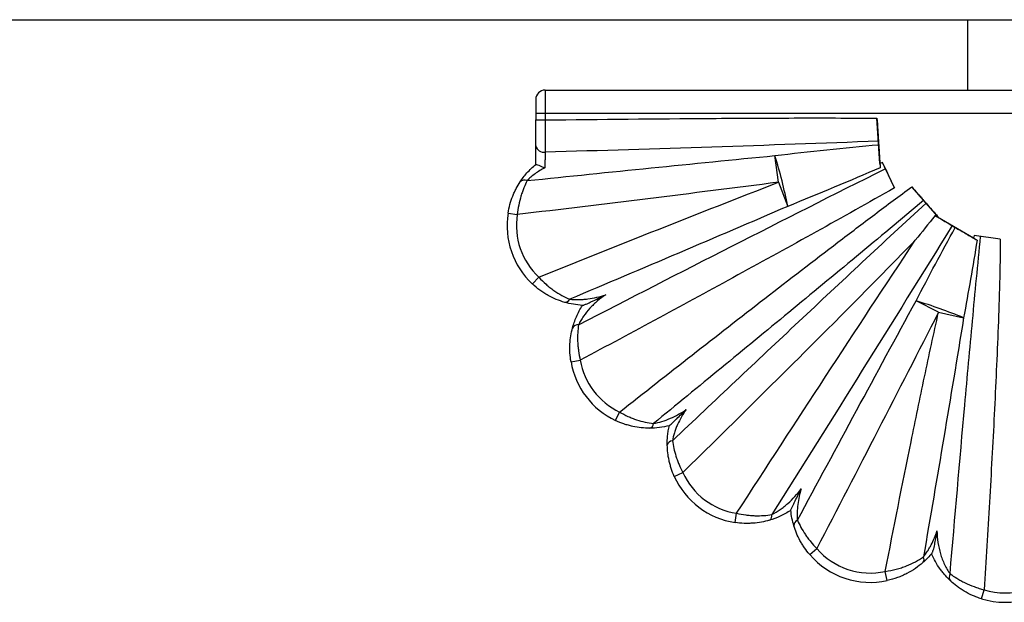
# Paper-space layout '_Derecha' of a CAD drawing. Header units: millimetres. Extents: x -1680 to -580, y -627 to 712.
# Tile 8 of 11: x -1130 to -920, y 453 to 578. Entities that reach past the tile are written whole.
import ezdxf

# ---------------------------------------------------------------- set-up
doc = ezdxf.new("R2010")
doc.units = ezdxf.units.MM

psp = doc.layouts.new('_Derecha')

# ---------------------------------------------------------------- linework, layer by layer
at = {"color": 7, "linetype": 'Continuous', "lineweight": 25}
for p, q in [((-1680, 577.54), (-580, 577.54)), ((-928, 577.54), (-928, 562.54)), ((-1018, 562.54), (-1018, 556.17)), ((-1018, 562.54), (-825, 562.54)), ((-1020, 560.54), (-1020, 556.17)), ((-820, 557.54), (-1020, 557.54)), ((-1020, 556.17), (-1018, 556.17)), ((-946.63, 546.86), (-947.27, 556.55)), ((-1020, 546.7), (-1020, 550.67)), ((-968.28, 542.89), (-969.02, 548.58)), ((-943.57, 541.69), (-946.1, 547.08)), ((-968.28, 542.89), (-966.29, 537.75)), ((-934.27, 535.56), (-939.87, 541.92)), ((-1025.91, 536.32), (-1023.93, 536)), ((-934.27, 535.56), (-934.35, 535.48)), ((-926.68, 531.01), (-934.35, 535.48)), ((-926.59, 531.52), (-926.68, 531.01)), ((-920.98, 530.8), (-926.59, 531.52)), ((-1020.72, 521.21), (-1019.35, 522.67)), ((-934.16, 515.18), (-938.95, 517.61)), ((-934.16, 515.18), (-928.81, 513.98)), ((-1012.49, 504.62), (-1010.52, 504.96)), ((-1003, 492.11), (-1002.15, 493.92)), ((-990.48, 480.21), (-988.65, 481.03)), ((-977.5, 470.37), (-977.2, 472.35)), ((-961.61, 463.53), (-960.09, 464.83)), ((-945.08, 458), (-945.51, 459.95)), ((-925.01, 454.13), (-924.42, 456.04))]:
    psp.add_line(p, q, dxfattribs=at)
at = {"color": 7, "linetype": 'Continuous', "lineweight": 25, "flags": 128}
for points in [[(-946.1, 547.08), (-946.21, 547.03), (-946.63, 546.86)], [(-946.63, 546.86), (-946.63, 546.87), (-946.63, 546.85), (-946.63, 546.78), (-946.63, 546.68), (-946.62, 546.55), (-946.61, 546.39), (-946.6, 546.2), (-946.58, 546)]]:
    psp.add_lwpolyline(points, dxfattribs=at)
at = {"color": 7, "linetype": 'Continuous', "lineweight": 25}
for centre, radius, start, end in [((-1018, 560.54), 2, 90, 180), ((-1018.26, 551.06), 1.78, 192.6057, 278.8972), ((-1074.84, 516.15), 110.68, 11.251, 17.0375), ((-1022.39, 542.05), 1.31, 64.8256, 136.2753), ((-1009.12, 533.64), 17, 170.9325, 226.995), ((-1009.12, 533.64), 15, 170.9325, 226.995), ((-918.56, 543.51), 14.91, 237.0145, 240.3728), ((-1013.78, 518.41), 1.1, 267.2369, 336.1019), ((-971.65, 410.24), 112.25, 67.5637, 73.0629), ((-1011.04, 511.27), 1.26, 82.8234, 153.7032), ((-995.73, 507.48), 17, 189.6658, 244.6855), ((-995.73, 507.48), 15, 189.6658, 244.6855), ((-996.03, 491.54), 1.12, 287.0102, 356.3128), ((-990.76, 486.56), 1.25, 94.9285, 166.3573), ((-974.97, 487.18), 15, 204.2092, 261.4565), ((-974.97, 487.18), 17, 204.2092, 261.4565), ((-970.8, 471.85), 1.15, 301.826, 11.7618), ((-963.78, 469.73), 1.21, 111.1965, 182.0097), ((-948.71, 474.61), 15, 220.6606, 282.3524), ((-948.71, 474.61), 17, 220.6606, 282.3524), ((-938.35, 462.55), 1.11, 320.4738, 27.1613), ((-930.51, 458.78), 1.37, 149.8567, 219.7151), ((-920, 470.37), 15, 252.8519, 287.1596), ((-920, 470.37), 17, 252.8519, 287.1596)]:
    psp.add_arc(centre, radius, start, end, dxfattribs=at)
for points, knots in [([(-1020, 550.67), (-1020, 551.04), (-1020, 551.45), (-1020, 552.29), (-1020, 552.74), (-1020, 553.69), (-1020, 554.66), (-1020, 555.66), (-1020, 556.17)], [0, 0, 0, 0, 0.25, 0.25, 0.5, 0.5, 0.75, 1, 1, 1, 1]), ([(-1018, 556.17), (-1006.21, 556.31), (-994.42, 556.43), (-976.74, 556.55), (-970.85, 556.58), (-959.06, 556.6), (-953.17, 556.59), (-947.27, 556.55)], [0, 0, 0, 0, 0.5, 0.5, 0.75, 0.75, 1, 1, 1, 1]), ([(-1018, 556.17), (-1018, 555.53), (-1018, 554.28), (-1017.99, 553.07), (-1017.99, 551.89), (-1017.99, 551.33), (-1017.99, 550.53), (-1017.99, 550.27), (-1017.98, 549.77), (-1017.98, 549.53), (-1017.98, 549.3)], [0, 0, 0, 0, 0.25, 0.5, 0.5, 0.75, 0.75, 0.875, 0.875, 1, 1, 1, 1]), ([(-947.27, 556.55), (-947.21, 555.69), (-947.16, 554.86), (-947.08, 553.62), (-947.06, 553.22), (-947.01, 552.42), (-946.98, 552.04), (-946.96, 551.66)], [0, 0, 0, 0, 0.5, 0.5, 0.75, 0.75, 1, 1, 1, 1]), ([(-946.96, 551.66), (-958.79, 551.19), (-970.63, 550.78), (-994.3, 550), (-1006.14, 549.64), (-1017.98, 549.3)], [0, 0, 0, 0, 0.5, 0.5, 1, 1, 1, 1]), ([(-946.96, 551.66), (-946.95, 551.55), (-946.95, 551.42), (-946.93, 551.16), (-946.92, 551.03), (-946.91, 550.9)], [0, 0, 0, 0, 0.5, 0.5, 1, 1, 1, 1]), ([(-946.91, 550.9), (-946.86, 550.1), (-946.8, 549.29), (-946.72, 548.05), (-946.69, 547.64), (-946.64, 546.81), (-946.61, 546.4), (-946.58, 546)], [0, 0, 0, 0, 0.5, 0.5, 0.75, 0.75, 1, 1, 1, 1]), ([(-1021.83, 543.24), (-1013.03, 544.15), (-1004.23, 545.06), (-986.63, 546.84), (-977.83, 547.72), (-969.02, 548.58)], [0, 0, 0, 0, 0.5, 0.5, 1, 1, 1, 1]), ([(-1017.98, 549.3), (-1017.99, 549.08), (-1018, 548.84), (-1018.01, 548.32), (-1018.02, 548.04), (-1018.04, 547.47), (-1018.05, 547.18), (-1018.07, 546.57), (-1018.08, 546.27), (-1018.08, 545.97)], [0, 0, 0, 0, 0.25, 0.25, 0.5, 0.5, 0.75, 0.75, 1, 1, 1, 1]), ([(-1023.34, 542.96), (-1022.93, 543.59), (-1022.44, 544.24), (-1021.31, 545.52), (-1020.68, 546.14), (-1020, 546.7)], [0, 0, 0, 0, 0.5, 0.5, 1, 1, 1, 1]), ([(-1018.08, 545.97), (-1018.8, 545.6), (-1019.49, 545.18), (-1020.45, 544.48), (-1020.76, 544.24), (-1021.33, 543.74), (-1021.59, 543.49), (-1021.83, 543.24)], [0, 0, 0, 0, 0.5, 0.5, 0.75, 0.75, 1, 1, 1, 1]), ([(-1020, 546.7), (-1019.99, 546.71), (-1019.97, 546.71), (-1019.91, 546.7), (-1019.87, 546.68), (-1019.71, 546.63), (-1019.56, 546.58), (-1019.2, 546.44), (-1018.99, 546.36), (-1018.55, 546.17), (-1018.32, 546.07), (-1018.08, 545.97)], [0, 0, 0, 0, 0.125, 0.125, 0.25, 0.25, 0.5, 0.5, 0.75, 0.75, 1, 1, 1, 1]), ([(-1010.88, 512.52), (-1000.01, 518.12), (-989.13, 523.69), (-967.34, 534.79), (-956.44, 540.32), (-945.5, 545.78)], [0, 0, 0, 0, 0.5, 0.5, 1, 1, 1, 1]), ([(-945.5, 545.78), (-945.5, 545.79), (-945.56, 545.9), (-945.67, 546.15), (-945.84, 546.51), (-945.98, 546.82), (-946.08, 547.02), (-946.11, 547.1), (-946.1, 547.09), (-946.1, 547.09)], [0, 0, 0, 0, 0.016988, 0.209711, 0.402433, 0.595156, 0.787879, 0.980602, 1, 1, 1, 1]), ([(-945.5, 545.78), (-945.2, 545.14), (-944.89, 544.48), (-944.24, 543.11), (-943.91, 542.4), (-943.57, 541.69)], [0, 0, 0, 0, 0.5, 0.5, 1, 1, 1, 1]), ([(-1025.91, 536.32), (-1025.81, 536.95), (-1025.67, 537.57), (-1025.34, 538.78), (-1025.14, 539.36), (-1024.81, 540.2), (-1024.69, 540.48), (-1024.44, 541.02), (-1024.31, 541.28), (-1023.91, 542.03), (-1023.63, 542.51), (-1023.34, 542.96)], [0, 0, 0, 0, 0.25, 0.25, 0.5, 0.5, 0.625, 0.625, 0.75, 0.75, 1, 1, 1, 1]), ([(-1021.83, 543.24), (-1022.08, 542.76), (-1022.31, 542.25), (-1022.65, 541.42), (-1022.75, 541.14), (-1022.96, 540.55), (-1023.06, 540.25), (-1023.33, 539.33), (-1023.49, 538.69), (-1023.76, 537.37), (-1023.86, 536.69), (-1023.93, 536)], [0, 0, 0, 0, 0.25, 0.25, 0.375, 0.375, 0.5, 0.5, 0.75, 0.75, 1, 1, 1, 1]), ([(-968.28, 542.89), (-977.55, 541.69), (-986.83, 540.52), (-1005.38, 538.24), (-1014.65, 537.11), (-1023.93, 536)], [0, 0, 0, 0, 0.5, 0.5, 1, 1, 1, 1]), ([(-1019.35, 522.67), (-1010.86, 526.08), (-1002.36, 529.48), (-985.34, 536.23), (-976.82, 539.58), (-968.28, 542.89)], [0, 0, 0, 0, 0.5, 0.5, 1, 1, 1, 1]), ([(-943.57, 541.69), (-949.1, 538.53), (-954.65, 535.42), (-965.78, 529.24), (-971.36, 526.18), (-988.11, 517.03), (-999.31, 510.98), (-1010.52, 504.96)], [0, 0, 0, 0, 0.25, 0.25, 0.5, 0.5, 1, 1, 1, 1]), ([(-1002.15, 493.92), (-991.85, 502.02), (-981.53, 510.11), (-965.99, 522.15), (-960.8, 526.15), (-952.98, 532.1), (-950.37, 534.08), (-945.14, 538.02), (-942.51, 539.98), (-939.87, 541.92)], [0, 0, 0, 0, 0.5, 0.5, 0.75, 0.75, 0.875, 0.875, 1, 1, 1, 1]), ([(-939.87, 541.92), (-939.43, 541.42), (-939, 540.93), (-938.36, 540.21), (-938.15, 539.97), (-937.74, 539.49), (-937.53, 539.25), (-937.33, 539.02)], [0, 0, 0, 0, 0.5, 0.5, 0.75, 0.75, 1, 1, 1, 1]), ([(-966.29, 537.75), (-974.03, 534.42), (-981.77, 531.11), (-997.26, 524.52), (-1005.02, 521.24), (-1012.77, 517.96)], [0, 0, 0, 0, 0.5, 0.5, 1, 1, 1, 1]), ([(-937.33, 539.02), (-942.1, 535.02), (-946.88, 531.04), (-956.45, 523.09), (-961.25, 519.12), (-975.65, 507.24), (-985.28, 499.35), (-994.92, 491.47)], [0, 0, 0, 0, 0.25, 0.25, 0.5, 0.5, 1, 1, 1, 1]), ([(-990.86, 487.81), (-981.9, 496.29), (-972.92, 504.76), (-959.42, 517.43), (-954.91, 521.65), (-945.88, 530.07), (-941.36, 534.27), (-936.82, 538.45)], [0, 0, 0, 0, 0.5, 0.5, 0.75, 0.75, 1, 1, 1, 1]), ([(-937.33, 539.02), (-937.25, 538.93), (-937.16, 538.83), (-936.99, 538.64), (-936.9, 538.54), (-936.82, 538.45)], [0, 0, 0, 0, 0.5, 0.5, 1, 1, 1, 1]), ([(-936.82, 538.45), (-936.42, 537.99), (-936, 537.52), (-935.36, 536.8), (-935.15, 536.55), (-934.71, 536.06), (-934.49, 535.81), (-934.27, 535.56)], [0, 0, 0, 0, 0.5, 0.5, 0.75, 0.75, 1, 1, 1, 1]), ([(-934.89, 535.79), (-934.25, 535.42), (-933.63, 535.05), (-932.72, 534.52), (-932.42, 534.34), (-931.83, 533.99), (-931.54, 533.82), (-931.26, 533.65)], [0, 0, 0, 0, 0.5, 0.5, 0.75, 0.75, 1, 1, 1, 1]), ([(-931.26, 533.65), (-937.6, 523.36), (-943.99, 513.09), (-956.8, 492.57), (-963.23, 482.32), (-969.67, 472.08)], [0, 0, 0, 0, 0.5, 0.5, 1, 1, 1, 1]), ([(-931.26, 533.65), (-931.16, 533.59), (-931.05, 533.53), (-930.81, 533.39), (-930.69, 533.32), (-930.58, 533.26)], [0, 0, 0, 0, 0.5, 0.5, 1, 1, 1, 1]), ([(-930.58, 533.26), (-929.82, 532.82), (-929.05, 532.38), (-927.88, 531.69), (-927.48, 531.46), (-926.7, 531), (-926.31, 530.78), (-925.93, 530.55)], [0, 0, 0, 0, 0.5, 0.5, 0.75, 0.75, 1, 1, 1, 1]), ([(-931.69, 459.46), (-930.67, 471.45), (-929.63, 483.44), (-928.02, 501.41), (-927.47, 507.4), (-926.35, 519.38), (-925.78, 525.36), (-925.18, 531.35)], [0, 0, 0, 0, 0.5, 0.5, 0.75, 0.75, 1, 1, 1, 1]), ([(-939.11, 530.54), (-943.17, 526.34), (-947.26, 522.18), (-955.48, 513.9), (-959.61, 509.77), (-972.02, 497.41), (-980.32, 489.21), (-988.65, 481.03)], [0, 0, 0, 0, 0.25, 0.25, 0.5, 0.5, 1, 1, 1, 1]), ([(-977.2, 472.35), (-970.89, 482.07), (-964.57, 491.79), (-951.88, 511.19), (-945.52, 520.88), (-939.11, 530.54)], [0, 0, 0, 0, 0.5, 0.5, 1, 1, 1, 1]), ([(-920.98, 530.8), (-921, 527.68), (-921.07, 524.56), (-921.23, 518.33), (-921.33, 515.21), (-921.68, 505.86), (-921.97, 499.63), (-922.59, 487.17), (-922.94, 480.94), (-923.65, 468.49), (-924.03, 462.26), (-924.42, 456.04)], [0, 0, 0, 0, 0.125, 0.125, 0.25, 0.25, 0.5, 0.5, 0.75, 0.75, 1, 1, 1, 1]), ([(-1019.35, 522.67), (-1018.86, 522.13), (-1018.35, 521.62), (-1017.55, 520.92), (-1017.28, 520.69), (-1016.73, 520.25), (-1016.45, 520.04), (-1015.61, 519.45), (-1015.04, 519.09), (-1013.91, 518.47), (-1013.34, 518.19), (-1012.77, 517.96)], [0, 0, 0, 0, 0.25, 0.25, 0.375, 0.375, 0.5, 0.5, 0.75, 0.75, 1, 1, 1, 1]), ([(-1013.83, 517.3), (-1014.43, 517.48), (-1015.03, 517.68), (-1016.22, 518.18), (-1016.8, 518.46), (-1017.68, 518.95), (-1017.97, 519.12), (-1018.55, 519.49), (-1018.83, 519.68), (-1019.67, 520.29), (-1020.2, 520.73), (-1020.72, 521.21)], [0, 0, 0, 0, 0.25, 0.25, 0.5, 0.5, 0.625, 0.625, 0.75, 0.75, 1, 1, 1, 1]), ([(-1012.77, 517.96), (-1012.16, 517.9), (-1011.53, 517.87), (-1010.56, 517.89), (-1010.23, 517.9), (-1009.57, 517.95), (-1009.25, 517.99), (-1008.27, 518.11), (-1007.62, 518.23), (-1006.34, 518.54), (-1005.7, 518.72), (-1005.08, 518.93)], [0, 0, 0, 0, 0.25, 0.25, 0.375, 0.375, 0.5, 0.5, 0.75, 0.75, 1, 1, 1, 1]), ([(-1005.08, 518.93), (-1005.69, 518.52), (-1006.28, 518.07), (-1007.13, 517.35), (-1007.4, 517.11), (-1007.94, 516.59), (-1008.2, 516.33), (-1008.95, 515.51), (-1009.41, 514.94), (-1010.03, 514.03), (-1010.23, 513.73), (-1010.58, 513.12), (-1010.74, 512.82), (-1010.88, 512.52)], [0, 0, 0, 0, 0.25, 0.25, 0.375, 0.375, 0.5, 0.5, 0.75, 0.75, 0.875, 0.875, 1, 1, 1, 1]), ([(-1010.01, 516.66), (-1009.99, 516.66), (-1009.94, 516.67), (-1009.82, 516.71), (-1009.74, 516.74), (-1009.57, 516.8), (-1009.48, 516.84), (-1009.28, 516.92), (-1009.18, 516.97), (-1008.87, 517.11), (-1008.65, 517.2), (-1008.22, 517.41), (-1007.99, 517.51), (-1007.33, 517.83), (-1006.88, 518.05), (-1006.2, 518.38), (-1005.98, 518.49), (-1005.53, 518.71), (-1005.3, 518.82), (-1005.08, 518.93)], [0, 0, 0, 0, 0.0625, 0.0625, 0.125, 0.125, 0.1875, 0.1875, 0.25, 0.25, 0.375, 0.375, 0.5, 0.5, 0.75, 0.75, 0.875, 0.875, 1, 1, 1, 1]), ([(-1010.01, 516.66), (-1010.68, 516.7), (-1011.35, 516.77), (-1012.63, 516.99), (-1013.25, 517.13), (-1013.83, 517.3)], [0, 0, 0, 0, 0.5, 0.5, 1, 1, 1, 1]), ([(-1012.17, 511.83), (-1011.96, 512.6), (-1011.69, 513.42), (-1010.97, 515.07), (-1010.54, 515.88), (-1010.04, 516.66)], [0, 0, 0, 0, 0.5, 0.5, 1, 1, 1, 1]), ([(-934.16, 515.18), (-938.45, 506.77), (-942.76, 498.37), (-951.41, 481.59), (-955.75, 473.21), (-960.09, 464.83)], [0, 0, 0, 0, 0.5, 0.5, 1, 1, 1, 1]), ([(-945.51, 459.95), (-943.71, 469.18), (-941.88, 478.39), (-939.07, 492.2), (-938.12, 496.81), (-936.17, 506), (-935.19, 510.59), (-934.16, 515.18)], [0, 0, 0, 0, 0.5, 0.5, 0.75, 0.75, 1, 1, 1, 1]), ([(-1010.88, 512.52), (-1010.96, 511.98), (-1011.02, 511.4), (-1011.09, 510.21), (-1011.1, 509.59), (-1011.06, 508.62), (-1011.04, 508.29), (-1010.98, 507.63), (-1010.94, 507.3), (-1010.8, 506.3), (-1010.68, 505.63), (-1010.52, 504.96)], [0, 0, 0, 0, 0.25, 0.25, 0.5, 0.5, 0.625, 0.625, 0.75, 0.75, 1, 1, 1, 1]), ([(-928.81, 513.98), (-930.19, 505.49), (-931.61, 497), (-934.46, 480.03), (-935.91, 471.54), (-937.36, 463.06)], [0, 0, 0, 0, 0.5, 0.5, 1, 1, 1, 1]), ([(-1012.49, 504.62), (-1012.6, 505.26), (-1012.67, 505.89), (-1012.73, 506.84), (-1012.73, 507.15), (-1012.74, 507.77), (-1012.73, 508.08), (-1012.68, 509.01), (-1012.61, 509.6), (-1012.43, 510.74), (-1012.31, 511.3), (-1012.17, 511.83)], [0, 0, 0, 0, 0.25, 0.25, 0.375, 0.375, 0.5, 0.5, 0.75, 0.75, 1, 1, 1, 1]), ([(-1002.15, 493.92), (-1001.56, 493.58), (-1000.96, 493.27), (-1000.05, 492.86), (-999.75, 492.73), (-999.13, 492.48), (-998.82, 492.37), (-997.9, 492.07), (-997.3, 491.9), (-996.1, 491.63), (-995.5, 491.54), (-994.92, 491.47)], [0, 0, 0, 0, 0.25, 0.25, 0.375, 0.375, 0.5, 0.5, 0.75, 0.75, 1, 1, 1, 1]), ([(-994.92, 491.47), (-994.32, 491.58), (-993.71, 491.73), (-992.5, 492.1), (-991.89, 492.33), (-990.71, 492.84), (-990.13, 493.12), (-989.01, 493.75), (-988.46, 494.09), (-987.92, 494.46)], [0, 0, 0, 0, 0.25, 0.25, 0.5, 0.5, 0.75, 0.75, 1, 1, 1, 1]), ([(-991.53, 491.01), (-991.52, 491.01), (-991.44, 491.08), (-991.21, 491.28), (-991.07, 491.42), (-990.77, 491.7), (-990.61, 491.86), (-990.29, 492.17), (-990.12, 492.33), (-989.62, 492.81), (-989.28, 493.14), (-988.6, 493.8), (-988.27, 494.12), (-987.92, 494.46)], [0, 0, 0, 0, 0.125, 0.125, 0.25, 0.25, 0.375, 0.375, 0.5, 0.5, 0.75, 0.75, 1, 1, 1, 1]), ([(-987.92, 494.46), (-988.29, 493.95), (-988.63, 493.43), (-989.26, 492.36), (-989.54, 491.81), (-989.92, 490.97), (-990.04, 490.68), (-990.26, 490.11), (-990.36, 489.81), (-990.63, 488.94), (-990.77, 488.36), (-990.86, 487.81)], [0, 0, 0, 0, 0.25, 0.25, 0.5, 0.5, 0.625, 0.625, 0.75, 0.75, 1, 1, 1, 1]), ([(-995.7, 490.48), (-996.9, 490.48), (-998.11, 490.6), (-999.65, 490.93), (-999.96, 491.01), (-1000.58, 491.18), (-1000.89, 491.27), (-1001.81, 491.59), (-1002.41, 491.83), (-1003, 492.11)], [0, 0, 0, 0, 0.5, 0.5, 0.625, 0.625, 0.75, 0.75, 1, 1, 1, 1]), ([(-991.53, 491.01), (-992.24, 490.83), (-992.95, 490.69), (-994.35, 490.52), (-995.03, 490.48), (-995.7, 490.48)], [0, 0, 0, 0, 0.5, 0.5, 1, 1, 1, 1]), ([(-991.97, 486.86), (-991.98, 487.51), (-991.96, 488.18), (-991.85, 489.23), (-991.8, 489.59), (-991.69, 490.3), (-991.62, 490.65), (-991.54, 491)], [0, 0, 0, 0, 0.5, 0.5, 0.75, 0.75, 1, 1, 1, 1]), ([(-990.86, 487.81), (-990.79, 487.28), (-990.7, 486.73), (-990.45, 485.63), (-990.3, 485.06), (-990.03, 484.2), (-989.92, 483.91), (-989.71, 483.33), (-989.59, 483.04), (-989.23, 482.17), (-988.95, 481.6), (-988.65, 481.03)], [0, 0, 0, 0, 0.25, 0.25, 0.5, 0.5, 0.625, 0.625, 0.75, 0.75, 1, 1, 1, 1]), ([(-990.48, 480.21), (-990.72, 480.76), (-990.94, 481.32), (-991.21, 482.16), (-991.3, 482.44), (-991.45, 483.01), (-991.52, 483.29), (-991.71, 484.14), (-991.8, 484.69), (-991.92, 485.79), (-991.96, 486.33), (-991.97, 486.86)], [0, 0, 0, 0, 0.25, 0.25, 0.375, 0.375, 0.5, 0.5, 0.75, 0.75, 1, 1, 1, 1]), ([(-969.67, 472.08), (-969.08, 472.38), (-968.5, 472.73), (-967.63, 473.33), (-967.35, 473.54), (-966.8, 473.97), (-966.53, 474.2), (-965.73, 474.9), (-965.23, 475.4), (-964.28, 476.45), (-963.83, 477), (-963.41, 477.57)], [0, 0, 0, 0, 0.25, 0.25, 0.375, 0.375, 0.5, 0.5, 0.75, 0.75, 1, 1, 1, 1]), ([(-965.64, 472.98), (-965.64, 473), (-965.6, 473.11), (-965.48, 473.4), (-965.39, 473.59), (-965.22, 473.97), (-965.12, 474.18), (-964.92, 474.59), (-964.81, 474.8), (-964.5, 475.44), (-964.28, 475.86), (-963.85, 476.71), (-963.63, 477.14), (-963.41, 477.57)], [0, 0, 0, 0, 0.125, 0.125, 0.25, 0.25, 0.375, 0.375, 0.5, 0.5, 0.75, 0.75, 1, 1, 1, 1]), ([(-963.41, 477.57), (-963.59, 477.02), (-963.74, 476.46), (-963.99, 475.34), (-964.09, 474.77), (-964.23, 473.64), (-964.28, 473.06), (-964.29, 471.94), (-964.27, 471.39), (-964.22, 470.86)], [0, 0, 0, 0, 0.25, 0.25, 0.5, 0.5, 0.75, 0.75, 1, 1, 1, 1]), ([(-977.2, 472.35), (-976.54, 472.2), (-975.89, 472.08), (-974.91, 471.95), (-974.58, 471.91), (-973.93, 471.86), (-973.61, 471.84), (-972.65, 471.81), (-972.03, 471.83), (-970.82, 471.91), (-970.24, 471.98), (-969.67, 472.08)], [0, 0, 0, 0, 0.25, 0.25, 0.375, 0.375, 0.5, 0.5, 0.75, 0.75, 1, 1, 1, 1]), ([(-965.64, 472.97), (-966, 472.74), (-966.37, 472.51), (-967.13, 472.09), (-967.51, 471.9), (-968.66, 471.37), (-969.44, 471.09), (-970.19, 470.87)], [0, 0, 0, 0, 0.25, 0.25, 0.5, 0.5, 1, 1, 1, 1]), ([(-964.99, 469.69), (-965.14, 470.2), (-965.28, 470.73), (-965.5, 471.83), (-965.58, 472.4), (-965.64, 472.98)], [0, 0, 0, 0, 0.5, 0.5, 1, 1, 1, 1]), ([(-970.19, 470.87), (-971.3, 470.54), (-972.47, 470.32), (-974.01, 470.21), (-974.33, 470.19), (-974.96, 470.18), (-975.27, 470.18), (-976.22, 470.22), (-976.86, 470.28), (-977.5, 470.37)], [0, 0, 0, 0, 0.5, 0.5, 0.625, 0.625, 0.75, 0.75, 1, 1, 1, 1]), ([(-964.22, 470.86), (-964, 470.35), (-963.75, 469.85), (-963.2, 468.83), (-962.88, 468.31), (-962.37, 467.55), (-962.18, 467.29), (-961.8, 466.78), (-961.6, 466.53), (-960.99, 465.78), (-960.56, 465.3), (-960.09, 464.83)], [0, 0, 0, 0, 0.25, 0.25, 0.5, 0.5, 0.625, 0.625, 0.75, 0.75, 1, 1, 1, 1]), ([(-961.61, 463.53), (-962.02, 464), (-962.39, 464.49), (-962.91, 465.24), (-963.07, 465.5), (-963.39, 466.02), (-963.54, 466.28), (-963.96, 467.06), (-964.21, 467.58), (-964.64, 468.64), (-964.83, 469.16), (-964.99, 469.69)], [0, 0, 0, 0, 0.25, 0.25, 0.375, 0.375, 0.5, 0.5, 0.75, 0.75, 1, 1, 1, 1]), ([(-937.36, 463.06), (-937.06, 463.43), (-936.77, 463.84), (-936.35, 464.49), (-936.22, 464.72), (-935.95, 465.17), (-935.83, 465.4), (-935.46, 466.11), (-935.24, 466.59), (-934.84, 467.57), (-934.65, 468.07), (-934.49, 468.58)], [0, 0, 0, 0, 0.25, 0.25, 0.375, 0.375, 0.5, 0.5, 0.75, 0.75, 1, 1, 1, 1]), ([(-935.53, 463.87), (-935.5, 463.91), (-935.47, 463.96), (-935.41, 464.09), (-935.38, 464.16), (-935.29, 464.4), (-935.23, 464.59), (-935.13, 464.97), (-935.08, 465.17), (-934.99, 465.58), (-934.95, 465.79), (-934.82, 466.43), (-934.75, 466.85), (-934.61, 467.71), (-934.55, 468.14), (-934.49, 468.58)], [0, 0, 0, 0, 0.0625, 0.0625, 0.125, 0.125, 0.25, 0.25, 0.375, 0.375, 0.5, 0.5, 0.75, 0.75, 1, 1, 1, 1]), ([(-934.49, 468.58), (-934.47, 467.75), (-934.4, 466.93), (-934.15, 465.3), (-933.98, 464.5), (-933.63, 463.31), (-933.5, 462.92), (-933.2, 462.15), (-933.04, 461.78), (-932.69, 461.05), (-932.49, 460.7), (-932.1, 460.04), (-931.89, 459.74), (-931.69, 459.46)], [0, 0, 0, 0, 0.25, 0.25, 0.5, 0.5, 0.625, 0.625, 0.75, 0.75, 0.875, 0.875, 1, 1, 1, 1]), ([(-935.53, 463.87), (-935.85, 463.49), (-936.17, 463.12), (-936.83, 462.44), (-937.16, 462.13), (-937.49, 461.84)], [0, 0, 0, 0, 0.5, 0.5, 1, 1, 1, 1]), ([(-945.51, 459.95), (-944.71, 460.07), (-943.93, 460.22), (-942.81, 460.51), (-942.44, 460.62), (-941.71, 460.86), (-941.35, 460.99), (-940.31, 461.39), (-939.67, 461.69), (-938.45, 462.34), (-937.88, 462.69), (-937.36, 463.06)], [0, 0, 0, 0, 0.25, 0.25, 0.375, 0.375, 0.5, 0.5, 0.75, 0.75, 1, 1, 1, 1]), ([(-937.49, 461.84), (-937.98, 461.4), (-938.52, 460.99), (-939.65, 460.21), (-940.25, 459.85), (-941.21, 459.35), (-941.54, 459.19), (-942.22, 458.89), (-942.56, 458.76), (-943.61, 458.37), (-944.33, 458.16), (-945.08, 458)], [0, 0, 0, 0, 0.25, 0.25, 0.5, 0.5, 0.625, 0.625, 0.75, 0.75, 1, 1, 1, 1]), ([(-931.56, 457.9), (-931.93, 458.25), (-932.31, 458.63), (-932.89, 459.28), (-933.08, 459.51), (-933.46, 459.98), (-933.64, 460.22), (-934.18, 460.96), (-934.51, 461.49), (-935.13, 462.58), (-935.4, 463.15), (-935.65, 463.73)], [0, 0, 0, 0, 0.25, 0.25, 0.375, 0.375, 0.5, 0.5, 0.75, 0.75, 1, 1, 1, 1]), ([(-931.69, 459.46), (-931.25, 459.14), (-930.77, 458.81), (-929.98, 458.32), (-929.7, 458.16), (-929.12, 457.84), (-928.82, 457.69), (-927.89, 457.23), (-927.24, 456.96), (-926.21, 456.58), (-925.86, 456.46), (-925.15, 456.23), (-924.79, 456.13), (-924.42, 456.04)], [0, 0, 0, 0, 0.25, 0.25, 0.375, 0.375, 0.5, 0.5, 0.75, 0.75, 0.875, 0.875, 1, 1, 1, 1]), ([(-925.01, 454.13), (-925.34, 454.23), (-925.67, 454.34), (-926.31, 454.58), (-926.63, 454.71), (-927.55, 455.12), (-928.13, 455.43), (-928.97, 455.92), (-929.24, 456.09), (-929.76, 456.44), (-930, 456.62), (-930.72, 457.16), (-931.16, 457.53), (-931.56, 457.9)], [0, 0, 0, 0, 0.125, 0.125, 0.25, 0.25, 0.5, 0.5, 0.625, 0.625, 0.75, 0.75, 1, 1, 1, 1])]:
    psp.add_open_spline(points, degree=3, knots=knots, dxfattribs=at)
for points in [[(-969.02, 548.58), (-961.66, 549.45), (-954.29, 550.23), (-946.91, 550.9)], [(-946.58, 546), (-953.12, 543.17), (-959.69, 540.43), (-966.29, 537.75)], [(-934.89, 535.79), (-936.29, 534.03), (-937.7, 532.28), (-939.11, 530.54)], [(-934.35, 535.48), (-934.53, 535.58), (-934.71, 535.68), (-934.89, 535.79)], [(-938.95, 517.61), (-936.22, 522.86), (-933.44, 528.08), (-930.58, 533.26)], [(-925.93, 530.55), (-926.84, 525.02), (-927.8, 519.5), (-928.81, 513.98)], [(-964.22, 470.86), (-955.83, 486.47), (-947.42, 502.06), (-938.95, 517.61)]]:
    psp.add_open_spline(points, degree=3, dxfattribs=at)

doc.saveas('drawing.dxf')
